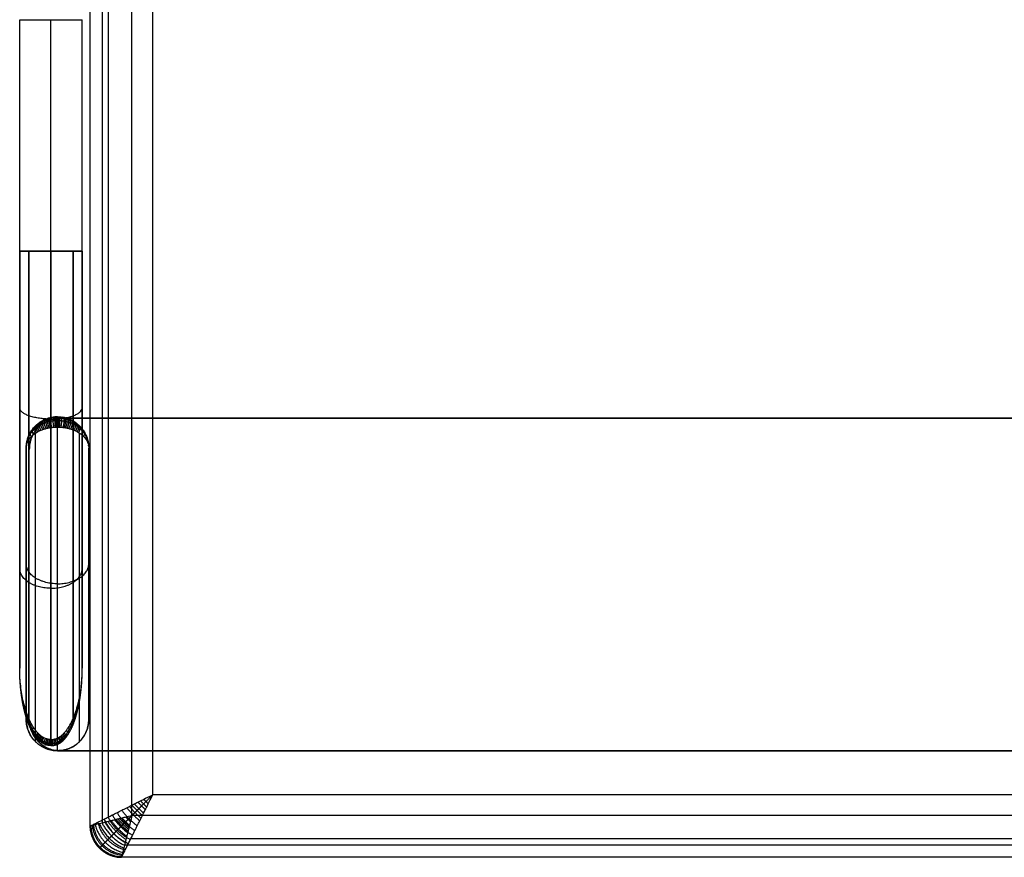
# Model space of a CAD drawing. Header units: millimetres. Extents: x -1267 to 621, y -1022 to -212.
# Tile 1 of 8: x -1267 to -795, y -1022 to -621. Entities that reach past the tile are written whole.
import ezdxf

# ---------------------------------------------------------------- set-up
doc = ezdxf.new("R2010")
doc.units = ezdxf.units.MM
doc.layers.add('Calque 08$Calque 09', color=7, linetype='Continuous', true_color=0xff000e)

msp = doc.modelspace()

# ---------------------------------------------------------------- linework, layer by layer
at = {"layer": 'Calque 08$Calque 09'}
for p, q in [((-1213, -1002.1, 63.69), (-1213, -232.1, 63.69)), ((-1203, -992.1, 423.69), (-1203, -242.1, 423.69)), ((-1266.84, -806.7, 610.36), (-1266.84, -731.55, 610.36)), ((-1266.84, -731.55, 510.36), (-1266.84, -931.45, 510.36)), ((-1266.84, -731.55, 560.36), (-1236.84, -731.55, 560.36)), ((-1251.84, -731.55, 625.36), (-1251.84, -731.55, 495.36)), ((-1236.84, -806.7, 610.36), (-1236.84, -731.55, 610.36)), ((-1236.84, -731.55, 510.36), (-1236.84, -931.45, 510.36)), ((-1247.23, -811.61, 63.69), (-1247.23, -811.61, 13.69)), ((602.7, -811.61, 37.44), (-1247.23, -811.61, 37.44)), ((-1263.71, -826.01, 597.63), (-1263.71, -826.01, 15.36)), ((-1233.71, -826.01, 597.63), (-1233.71, -826.01, 15.36)), ((-1263.71, -956.01, 15.36), (-1263.71, -956.01, 492.03)), ((-1233.71, -956.01, 15.36), (-1233.71, -956.01, 492.03)), ((557, -992.1, 423.69), (-1203, -992.1, 423.69)), ((567, -1002.1, 63.69), (-1213, -1002.1, 63.69))]:
    msp.add_line(p, q, dxfattribs=at)
for points in [[(-1233, -1007.1, 83.69), (-1233, -617.1, 83.69), (-1233, -227.1, 83.69)], [(-1233, -1007.1, 393.69), (-1233, -617.1, 393.69), (-1233, -227.1, 393.69)], [(-1233, -1007.1, 243.69), (-1233, -617.1, 243.69), (-1233, -227.1, 243.69)], [(-1227.15, -1005.64, 69.54), (-1227.15, -617.1, 69.54), (-1227.15, -228.57, 69.54)], [(-1224.22, -1002.71, 414.9), (-1224.22, -617.1, 414.9), (-1224.22, -231.5, 414.9)], [(-1266.84, -731.55, 610.36), (-1266.84, -676.12, 610.36), (-1266.84, -620.69, 610.36)], [(-1266.84, -731.55, 510.36), (-1266.84, -676.12, 510.36), (-1266.84, -620.69, 510.36)], [(-1266.84, -731.55, 560.36), (-1266.84, -676.12, 560.36), (-1266.84, -620.69, 560.36)], [(-1251.84, -731.55, 625.36), (-1251.84, -676.12, 625.36), (-1251.84, -620.69, 625.36)], [(-1251.84, -731.55, 495.36), (-1251.84, -676.12, 495.36), (-1251.84, -620.69, 495.36)], [(-1236.84, -731.55, 610.36), (-1236.84, -676.12, 610.36), (-1236.84, -620.69, 610.36)], [(-1236.84, -731.55, 510.36), (-1236.84, -676.12, 510.36), (-1236.84, -620.69, 510.36)], [(-1236.84, -731.55, 560.36), (-1236.84, -676.12, 560.36), (-1236.84, -620.69, 560.36)], [(-1266.84, -731.55, 610.36), (-1266.84, -731.55, 560.36), (-1266.84, -731.55, 510.36)], [(-1266.84, -869.07, 560.36), (-1266.84, -800.31, 560.36), (-1266.84, -731.55, 560.36)], [(-1266.84, -731.55, 510.36), (-1266.84, -731.55, 560.36), (-1266.84, -731.55, 610.36)], [(-1262.44, -810.51, 620.97), (-1262.44, -771.03, 620.97), (-1262.44, -731.55, 620.97)], [(-1262.44, -731.55, 499.76), (-1262.44, -843.61, 499.76), (-1262.44, -955.66, 499.76)], [(-1251.84, -731.55, 495.36), (-1251.84, -848.62, 495.36), (-1251.84, -965.69, 495.36)], [(-1251.84, -812.09, 625.36), (-1251.84, -771.82, 625.36), (-1251.84, -731.55, 625.36)], [(-1241.23, -810.51, 620.97), (-1241.23, -771.03, 620.97), (-1241.23, -731.55, 620.97)], [(-1241.23, -731.55, 499.76), (-1241.23, -843.61, 499.76), (-1241.23, -955.66, 499.76)], [(-1236.84, -731.55, 610.36), (-1236.84, -731.55, 560.36), (-1236.84, -731.55, 510.36)], [(-1236.84, -869.07, 560.36), (-1236.84, -800.31, 560.36), (-1236.84, -731.55, 560.36)], [(-1236.84, -731.55, 610.36), (-1236.84, -731.55, 560.36), (-1236.84, -731.55, 510.36)], [(-1266.84, -931.45, 510.36), (-1266.84, -869.07, 560.36), (-1266.84, -806.7, 610.36)], [(-1236.84, -931.45, 510.36), (-1236.84, -869.07, 560.36), (-1236.84, -806.7, 610.36)], [(-1262.44, -957.03, 503.53), (-1262.44, -883.77, 562.25), (-1262.44, -810.51, 620.97)], [(-1248.71, -811.01, 622.83), (-1248.71, -811.01, 319.1), (-1248.71, -811.01, 15.36)], [(602.7, -811.61, 63.69), (-322.27, -811.61, 63.69), (-1247.23, -811.61, 63.69)], [(-1247.23, -811.61, 13.69), (-322.27, -811.61, 13.69), (602.7, -811.61, 13.69)], [(-1241.23, -957.03, 503.53), (-1241.23, -883.77, 562.25), (-1241.23, -810.51, 620.97)], [(-1259.31, -815.4, 615.45), (-1259.31, -815.4, 315.41), (-1259.31, -815.4, 15.36)], [(-1257.84, -816, 63.69), (-1257.84, -816, 38.69), (-1257.84, -816, 13.69)], [(-1251.84, -967.63, 500.68), (-1251.84, -889.86, 563.02), (-1251.84, -812.09, 625.36)], [(-1248.71, -971.01, 499.17), (-1248.71, -893.45, 562.17), (-1248.71, -815.9, 625.16)], [(-1238.1, -815.4, 615.45), (-1238.1, -815.4, 315.41), (-1238.1, -815.4, 15.36)], [(-1259.31, -966.61, 497.08), (-1259.31, -892.74, 557.09), (-1259.31, -818.86, 617.1)], [(-1238.1, -966.61, 497.08), (-1238.1, -892.74, 557.09), (-1238.1, -818.86, 617.1)], [(-1263.71, -956.01, 492.03), (-1263.71, -891.01, 544.83), (-1263.71, -826.01, 597.63)], [(-1263.71, -826.01, 15.36), (-1263.71, -891.01, 15.36), (-1263.71, -956.01, 15.36)], [(-1263.71, -956.01, 199.25), (-1263.71, -891.01, 199.25), (-1263.71, -826.01, 199.25)], [(-1233.71, -956.01, 492.03), (-1233.71, -891.01, 544.83), (-1233.71, -826.01, 597.63)], [(-1233.71, -826.01, 15.36), (-1233.71, -891.01, 15.36), (-1233.71, -956.01, 15.36)], [(-1233.71, -956.01, 199.25), (-1233.71, -891.01, 199.25), (-1233.71, -826.01, 199.25)], [(-1262.23, -956.12, 63.69), (-1262.23, -891.36, 63.69), (-1262.23, -826.61, 63.69)], [(-1262.23, -956.12, 13.69), (-1262.23, -891.36, 13.69), (-1262.23, -826.61, 13.69)], [(-1262.23, -826.61, 63.69), (-1262.23, -826.61, 38.69), (-1262.23, -826.61, 13.69)], [(-1262.23, -956.12, 38.69), (-1262.23, -891.36, 38.69), (-1262.23, -826.61, 38.69)], [(-1263.71, -891.01, 544.83), (-1263.71, -891.01, 280.1), (-1263.71, -891.01, 15.36)], [(-1233.71, -891.01, 544.83), (-1233.71, -891.01, 280.1), (-1233.71, -891.01, 15.36)], [(-1262.23, -956.12, 63.69), (-1262.23, -956.12, 38.69), (-1262.23, -956.12, 13.69)], [(-1259.31, -966.61, 15.36), (-1259.31, -966.61, 256.22), (-1259.31, -966.61, 497.08)], [(-1257.84, -966.72, 63.69), (-1257.84, -966.72, 38.69), (-1257.84, -966.72, 13.69)], [(-1238.1, -966.61, 15.36), (-1238.1, -966.61, 256.22), (-1238.1, -966.61, 497.08)], [(-1248.71, -971.01, 15.36), (-1248.71, -971.01, 257.27), (-1248.71, -971.01, 499.17)], [(602.7, -971.12, 13.69), (-322.27, -971.12, 13.69), (-1247.23, -971.12, 13.69)], [(-1247.23, -971.12, 63.69), (-322.27, -971.12, 63.69), (602.7, -971.12, 63.69)], [(-1247.23, -971.12, 63.69), (-1247.23, -971.12, 38.69), (-1247.23, -971.12, 13.69)], [(602.7, -971.12, 38.69), (-322.27, -971.12, 38.69), (-1247.23, -971.12, 38.69)], [(-1233, -1007.1, 393.69), (-1233, -1007.1, 238.69), (-1233, -1007.1, 83.69)], [(567.6, -1013.31, 414.9), (-323, -1013.31, 414.9), (-1213.61, -1013.31, 414.9)], [(-1228.61, -1017.71, 393.69), (-1228.61, -1017.71, 238.69), (-1228.61, -1017.71, 83.69)], [(570.53, -1016.24, 69.54), (-323, -1016.24, 69.54), (-1216.54, -1016.24, 69.54)], [(572, -1022.1, 83.69), (-323, -1022.1, 83.69), (-1218, -1022.1, 83.69)], [(572, -1022.1, 393.69), (-323, -1022.1, 393.69), (-1218, -1022.1, 393.69)], [(-1218, -1022.1, 393.69), (-1218, -1022.1, 238.69), (-1218, -1022.1, 83.69)], [(572, -1022.1, 243.69), (-323, -1022.1, 243.69), (-1218, -1022.1, 243.69)]]:
    msp.add_open_spline(points, degree=2, dxfattribs=at)
for points, weights, degree, knots in [([(-1266.84, -620.69, 610.36), (-1266.84, -620.69, 625.36), (-1251.84, -620.69, 625.36), (-1236.84, -620.69, 625.36), (-1236.84, -620.69, 610.36)], [1, 0.707106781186, 1, 0.707106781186, 1], 2, [-118.991322, -118.991322, -118.991322, -95.429377, -95.429377, -71.867432, -71.867432, -71.867432]), ([(-1266.84, -731.55, 610.36), (-1266.84, -731.55, 625.36), (-1251.84, -731.55, 625.36), (-1236.84, -731.55, 625.36), (-1236.84, -731.55, 610.36)], [1, 0.707106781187, 1, 0.707106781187, 1], 2, [-118.991322, -118.991322, -118.991322, -95.429377, -95.429377, -71.867432, -71.867432, -71.867432]), ([(-1236.84, -731.55, 510.36), (-1236.84, -731.55, 495.36), (-1251.84, -731.55, 495.36), (-1266.84, -731.55, 495.36), (-1266.84, -731.55, 510.36)], [1, 0.707106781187, 1, 0.707106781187, 1], 2, [-23.561945, -23.561945, -23.561945, 0, 0, 23.561945, 23.561945, 23.561945]), ([(-1263.71, -826.01, 597.63), (-1263.71, -825.55, 598.59), (-1263.66, -824.63, 600.51), (-1263.43, -823.25, 603.42), (-1263.03, -821.86, 606.35), (-1262.46, -820.47, 609.26), (-1261.7, -819.12, 612.09), (-1260.74, -817.83, 614.81), (-1259.78, -816.81, 616.94), (-1258.9, -816.06, 618.53), (-1258.21, -815.53, 619.63), (-1257.46, -815.04, 620.67), (-1256.68, -814.59, 621.6), (-1255.88, -814.2, 622.43), (-1255.05, -813.85, 623.16), (-1254.22, -813.56, 623.78), (-1253.41, -813.32, 624.28), (-1252.66, -813.14, 624.66), (-1251.81, -812.97, 625.02), (-1250.9, -812.83, 625.3), (-1249.99, -812.76, 625.46), (-1249.3, -812.72, 625.53), (-1248.89, -812.72, 625.54), (-1248.71, -812.72, 625.54)], [1, 0.999999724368, 0.998382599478, 0.990981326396, 0.978324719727, 0.960141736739, 0.936605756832, 0.907877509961, 0.879980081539, 0.855916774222, 0.837959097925, 0.819635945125, 0.801815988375, 0.785022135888, 0.769584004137, 0.755863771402, 0.744516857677, 0.735644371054, 0.727328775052, 0.720771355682, 0.716807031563, 0.715183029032, 0.714885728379, 0.714885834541], 3, [0, 0, 0, 0, 3.044394, 6.106526, 9.233921, 12.334319, 15.39621, 18.316748, 21.130647, 22.404931, 23.626639, 24.818974, 25.938461, 26.894632, 27.804453, 28.656642, 29.353359, 29.94743, 30.480014, 31.280581, 31.849184, 32.261361, 32.614258, 32.614258, 32.614258, 32.614258]), ([(-1248.71, -812.72, 625.54), (-1248.52, -812.72, 625.54), (-1248.12, -812.72, 625.53), (-1247.42, -812.76, 625.46), (-1246.52, -812.83, 625.3), (-1245.61, -812.97, 625.02), (-1244.75, -813.14, 624.66), (-1244, -813.32, 624.28), (-1243.2, -813.56, 623.78), (-1242.36, -813.85, 623.16), (-1241.54, -814.2, 622.43), (-1240.74, -814.59, 621.6), (-1239.96, -815.04, 620.67), (-1239.21, -815.53, 619.63), (-1238.52, -816.06, 618.53), (-1237.64, -816.81, 616.94), (-1236.67, -817.83, 614.81), (-1235.72, -819.12, 612.09), (-1234.96, -820.47, 609.26), (-1234.38, -821.86, 606.35), (-1233.99, -823.25, 603.42), (-1233.76, -824.63, 600.51), (-1233.71, -825.55, 598.59), (-1233.71, -826.01, 597.63)], [0.714885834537, 0.714885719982, 0.715183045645, 0.716807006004, 0.72077140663, 0.72732868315, 0.735644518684, 0.744516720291, 0.755863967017, 0.769583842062, 0.785022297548, 0.801815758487, 0.819636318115, 0.837958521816, 0.855917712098, 0.879979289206, 0.907878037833, 0.93660534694, 0.960141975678, 0.978324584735, 0.990981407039, 0.998382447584, 0.999999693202, 1], 3, [0, 0, 0, 0, 0.352897, 0.765074, 1.333677, 2.134245, 2.666828, 3.2609, 3.957616, 4.809806, 5.719626, 6.675797, 7.795284, 8.987619, 10.209328, 11.483612, 14.297511, 17.218048, 20.27994, 23.380338, 26.507733, 29.569865, 32.614143, 32.614143, 32.614143, 32.614143]), ([(-1251.84, -968.58, 497.35), (-1251.99, -968.58, 497.35), (-1252.3, -968.57, 497.36), (-1252.94, -968.51, 497.38), (-1253.67, -968.36, 497.43), (-1254.52, -968.09, 497.52), (-1255.39, -967.71, 497.66), (-1256.18, -967.24, 497.82), (-1256.85, -966.76, 497.99), (-1257.39, -966.31, 498.15), (-1257.91, -965.83, 498.32), (-1258.4, -965.32, 498.5), (-1258.87, -964.78, 498.69), (-1259.5, -963.98, 498.97), (-1260.26, -962.86, 499.36), (-1261.38, -960.93, 500.04), (-1262.34, -958.82, 500.78), (-1263.18, -956.59, 501.56), (-1263.76, -954.81, 502.18), (-1264.28, -952.98, 502.82), (-1264.75, -951.11, 503.48), (-1265.17, -949.18, 504.15), (-1265.66, -946.57, 505.07), (-1266.15, -943.28, 506.22), (-1266.55, -939.31, 507.61), (-1266.78, -935.36, 508.99), (-1266.84, -932.75, 509.91), (-1266.84, -931.45, 510.36)], [0.668312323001, 0.668311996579, 0.668531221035, 0.669873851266, 0.673060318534, 0.678995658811, 0.687526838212, 0.697728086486, 0.708242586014, 0.717748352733, 0.72781801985, 0.73824995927, 0.748865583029, 0.764351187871, 0.784486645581, 0.816642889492, 0.846338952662, 0.87317933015, 0.892485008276, 0.910143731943, 0.926283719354, 0.940878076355, 0.958148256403, 0.975481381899, 0.989823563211, 0.998177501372, 0.999999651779, 1], 3, [0, 0, 0, 0, 0.262687, 0.546269, 1.103085, 1.575474, 2.167094, 2.932126, 3.424776, 3.946668, 4.493353, 5.060955, 5.646163, 6.246157, 7.670699, 9.196795, 12.38861, 14.195171, 16.019066, 17.856092, 19.782393, 21.756828, 23.73807, 27.74501, 31.789199, 35.751529, 39.691254, 39.691254, 39.691254, 39.691254]), ([(-1251.84, -968.58, 497.35), (-1251.68, -968.58, 497.35), (-1251.37, -968.57, 497.36), (-1250.73, -968.51, 497.38), (-1250, -968.36, 497.43), (-1249.15, -968.09, 497.52), (-1248.28, -967.71, 497.66), (-1247.49, -967.24, 497.82), (-1246.82, -966.76, 497.99), (-1246.28, -966.31, 498.15), (-1245.76, -965.83, 498.32), (-1245.27, -965.32, 498.5), (-1244.8, -964.78, 498.69), (-1244.17, -963.98, 498.97), (-1243.41, -962.86, 499.36), (-1242.29, -960.93, 500.04), (-1241.33, -958.82, 500.78), (-1240.5, -956.59, 501.56), (-1239.91, -954.81, 502.18), (-1239.39, -952.98, 502.82), (-1238.92, -951.11, 503.48), (-1238.5, -949.18, 504.15), (-1238.01, -946.57, 505.07), (-1237.52, -943.28, 506.22), (-1237.12, -939.31, 507.61), (-1236.89, -935.36, 508.99), (-1236.84, -932.75, 509.91), (-1236.84, -931.45, 510.36)], [0.668312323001, 0.668311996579, 0.668531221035, 0.669873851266, 0.673060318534, 0.678995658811, 0.687526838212, 0.697728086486, 0.708242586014, 0.717748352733, 0.72781801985, 0.73824995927, 0.748865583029, 0.764351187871, 0.784486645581, 0.816642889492, 0.846338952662, 0.87317933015, 0.892485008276, 0.910143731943, 0.926283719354, 0.940878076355, 0.958148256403, 0.975481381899, 0.989823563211, 0.998177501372, 0.999999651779, 1], 3, [0, 0, 0, 0, 0.262687, 0.546269, 1.103085, 1.575474, 2.167094, 2.932126, 3.424776, 3.946668, 4.493353, 5.060955, 5.646163, 6.246157, 7.670699, 9.196795, 12.38861, 14.195171, 16.019066, 17.856092, 19.782393, 21.756828, 23.73807, 27.74501, 31.789199, 35.751529, 39.691254, 39.691254, 39.691254, 39.691254]), ([(-1228.61, -1017.71, 393.69), (-1228.61, -1017.71, 395.42), (-1228.33, -1017.43, 399.27), (-1226.98, -1016.08, 404.93), (-1224.66, -1013.75, 410.22), (-1222.18, -1011.27, 413.88), (-1219.96, -1009.06, 416.36), (-1218.18, -1007.27, 418.02), (-1216.33, -1005.43, 419.44), (-1214.44, -1003.53, 420.64), (-1212.84, -1001.94, 421.46), (-1211.55, -1000.65, 422.02), (-1210.62, -999.72, 422.37), (-1209.74, -998.83, 422.67), (-1208.71, -997.81, 422.94), (-1207.49, -996.59, 423.2), (-1205.95, -995.05, 423.46), (-1204.34, -993.44, 423.63), (-1203, -992.1, 423.69)], [0.853553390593, 0.853551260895, 0.856311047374, 0.869556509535, 0.891702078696, 0.913673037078, 0.931492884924, 0.944812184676, 0.957180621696, 0.968430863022, 0.976514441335, 0.982176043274, 0.985815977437, 0.988906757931, 0.991075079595, 0.992638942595, 0.994088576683, 0.995046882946, 0.995628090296], 3, [0, 0, 0, 0, 2.155045, 4.806764, 7.704255, 10.867208, 12.570032, 14.272856, 16.063055, 17.853254, 19.680513, 20.594142, 21.507772, 22.300592, 23.093411, 23.489821, 23.886231, 24.679051, 24.679051, 24.679051, 24.679051]), ([(-1228.61, -1017.71, 83.69), (-1228.61, -1017.71, 82.43), (-1228.41, -1017.5, 79.64), (-1227.44, -1016.54, 75.61), (-1225.84, -1014.93, 71.97), (-1224.2, -1013.3, 69.58), (-1222.8, -1011.9, 68.01), (-1221.7, -1010.8, 66.98), (-1220.59, -1009.68, 66.13), (-1219.46, -1008.56, 65.42), (-1218.54, -1007.64, 64.95), (-1217.8, -1006.89, 64.62), (-1217.27, -1006.36, 64.42), (-1216.77, -1005.86, 64.26), (-1216.07, -1005.17, 64.07), (-1214.95, -1004.04, 63.83), (-1213.75, -1002.85, 63.7), (-1213, -1002.1, 63.69)], [0.853553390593, 0.853551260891, 0.856311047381, 0.869556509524, 0.891702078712, 0.913673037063, 0.931492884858, 0.94481218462, 0.957180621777, 0.968430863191, 0.976514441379, 0.98217604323, 0.985815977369, 0.988906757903, 0.991508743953, 0.993769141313, 0.995046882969, 0.995628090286], 3, [0, 0, 0, 0, 0.718348, 1.602255, 2.568085, 3.622403, 4.190011, 4.757619, 5.354352, 5.951085, 6.560171, 6.864714, 7.169257, 7.433531, 7.697804, 7.962077, 8.22635, 8.22635, 8.22635, 8.22635])]:
    msp.add_rational_spline(points, weights, degree=degree, knots=knots, dxfattribs=at)
for points, weights in [([(-1251.84, -731.55, 625.36), (-1266.84, -731.55, 625.36), (-1266.84, -731.55, 610.36)], [1, 0.707106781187, 1]), ([(-1266.84, -731.55, 510.36), (-1266.84, -731.55, 495.36), (-1251.84, -731.55, 495.36)], [1, 0.707106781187, 1]), ([(-1251.84, -731.55, 625.36), (-1236.84, -731.55, 625.36), (-1236.84, -731.55, 610.36)], [1, 0.707106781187, 1]), ([(-1236.84, -731.55, 510.36), (-1236.84, -731.55, 495.36), (-1251.84, -731.55, 495.36)], [1, 0.707106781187, 1]), ([(-1248.71, -811.01, 15.36), (-1263.71, -811.01, 15.36), (-1263.71, -826.01, 15.36)], [1, 0.707106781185, 1]), ([(-1248.71, -811.01, 199.25), (-1263.71, -811.01, 199.25), (-1263.71, -826.01, 199.25)], [1, 0.707106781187, 1]), ([(-1247.23, -811.61, 63.69), (-1262.23, -811.61, 63.69), (-1262.23, -826.61, 63.69)], [1, 0.707106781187, 1]), ([(-1262.23, -826.61, 13.69), (-1262.23, -811.61, 13.69), (-1247.23, -811.61, 13.69)], [1, 0.707106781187, 1]), ([(-1262.23, -826.61, 38.69), (-1262.23, -811.61, 38.69), (-1247.23, -811.61, 38.69)], [1, 0.707106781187, 1]), ([(-1254.1, -816.57, 623.32), (-1256.74, -813.03, 624.89), (-1254.1, -812.01, 621.15)], [1, 0.538606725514, 1]), ([(-1253.28, -816.38, 623.85), (-1255.87, -812.55, 625.89), (-1253.28, -811.72, 621.64)], [1, 0.510259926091, 1]), ([(-1252.56, -816.24, 624.24), (-1255.02, -812.16, 626.71), (-1252.56, -811.51, 621.99)], [1, 0.48826934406, 1]), ([(-1251.91, -816.13, 624.53), (-1254.16, -811.84, 627.38), (-1251.91, -811.35, 622.25)], [1, 0.471035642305, 1]), ([(-1251.31, -816.05, 624.75), (-1253.27, -811.58, 627.93), (-1251.31, -811.23, 622.45)], [1, 0.457338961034, 1]), ([(-1250.36, -815.96, 625), (-1251.72, -811.25, 628.63), (-1250.36, -811.1, 622.68)], [1, 0.441087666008, 1]), ([(-1249.66, -815.92, 625.11), (-1250.48, -811.09, 628.96), (-1249.66, -811.04, 622.78)], [1, 0.433582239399, 1]), ([(-1249.15, -815.9, 625.15), (-1249.54, -811.02, 629.1), (-1249.15, -811.01, 622.82)], [1, 0.430589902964, 1]), ([(-1248.71, -811.01, 622.83), (-1248.71, -811.01, 629.14), (-1248.71, -815.9, 625.16)], [1, 0.429771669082, 1]), ([(-1248.71, -811.01, 15.36), (-1233.71, -811.01, 15.36), (-1233.71, -826.01, 15.36)], [1, 0.707106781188, 1]), ([(-1248.71, -811.01, 199.25), (-1233.71, -811.01, 199.25), (-1233.71, -826.01, 199.25)], [1, 0.707106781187, 1]), ([(-1248.27, -815.9, 625.15), (-1247.88, -811.02, 629.1), (-1248.27, -811.01, 622.82)], [1, 0.430589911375, 1]), ([(-1247.76, -815.92, 625.11), (-1246.93, -811.09, 628.96), (-1247.76, -811.04, 622.78)], [1, 0.433582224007, 1]), ([(-1247.06, -815.96, 625), (-1245.69, -811.25, 628.63), (-1247.06, -811.1, 622.68)], [1, 0.441087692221, 1]), ([(-1246.11, -816.05, 624.75), (-1244.15, -811.58, 627.93), (-1246.11, -811.23, 622.45)], [1, 0.457338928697, 1]), ([(-1245.51, -816.13, 624.53), (-1243.26, -811.84, 627.38), (-1245.51, -811.35, 622.25)], [1, 0.471035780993, 1]), ([(-1244.86, -816.24, 624.24), (-1242.4, -812.16, 626.71), (-1244.86, -811.51, 621.99)], [1, 0.488269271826, 1]), ([(-1244.14, -816.38, 623.85), (-1241.54, -812.55, 625.89), (-1244.14, -811.72, 621.64)], [1, 0.510260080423, 1]), ([(-1243.32, -816.57, 623.32), (-1240.68, -813.03, 624.89), (-1243.32, -812.01, 621.15)], [1, 0.538606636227, 1]), ([(-1260.17, -819.49, 615.39), (-1261.35, -817.73, 615.02), (-1260.17, -816.33, 613.89)], [1, 0.812933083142, 1]), ([(-1258.83, -818.55, 617.95), (-1260.45, -816.41, 617.78), (-1258.83, -814.94, 616.23)], [1, 0.745567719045, 1]), ([(-1258.12, -818.13, 619.07), (-1259.96, -815.81, 619.05), (-1258.12, -814.32, 617.26)], [1, 0.710918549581, 1]), ([(-1257.36, -817.75, 620.12), (-1259.42, -815.21, 620.3), (-1257.36, -813.75, 618.22)], [1, 0.67524052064, 1]), ([(-1256.55, -817.39, 621.11), (-1258.83, -814.61, 621.56), (-1256.55, -813.22, 619.12)], [1, 0.638187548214, 1]), ([(-1255.7, -817.06, 621.99), (-1258.17, -814.04, 622.77), (-1255.7, -812.74, 619.93)], [1, 0.601642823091, 1]), ([(-1254.91, -816.8, 622.69), (-1257.5, -813.53, 623.84), (-1254.91, -812.35, 620.58)], [1, 0.569469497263, 1]), ([(-1242.5, -816.8, 622.69), (-1239.92, -813.53, 623.84), (-1242.5, -812.35, 620.58)], [1, 0.569469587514, 1]), ([(-1241.71, -817.06, 621.99), (-1239.25, -814.04, 622.77), (-1241.71, -812.74, 619.93)], [1, 0.601642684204, 1]), ([(-1240.87, -817.39, 621.11), (-1238.59, -814.61, 621.56), (-1240.87, -813.22, 619.12)], [1, 0.638187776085, 1]), ([(-1240.06, -817.75, 620.12), (-1237.99, -815.21, 620.3), (-1240.06, -813.75, 618.22)], [1, 0.675240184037, 1]), ([(-1239.3, -818.13, 619.07), (-1237.46, -815.81, 619.05), (-1239.3, -814.32, 617.26)], [1, 0.710919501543, 1]), ([(-1238.59, -818.55, 617.95), (-1236.97, -816.41, 617.78), (-1238.59, -814.94, 616.23)], [1, 0.745567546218, 1]), ([(-1237.25, -819.49, 615.39), (-1236.07, -817.73, 615.02), (-1237.25, -816.33, 613.89)], [1, 0.812933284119, 1]), ([(-1262.87, -822.68, 606.7), (-1263.15, -821.85, 606.36), (-1262.87, -821.06, 605.94)], [1, 0.954707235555, 1]), ([(-1262.19, -821.57, 609.71), (-1262.69, -820.45, 609.3), (-1262.19, -819.42, 608.69)], [1, 0.918155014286, 1]), ([(-1261.28, -820.49, 612.64), (-1262.09, -819.06, 612.21), (-1261.28, -817.83, 611.37)], [1, 0.87036434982, 1]), ([(-1236.14, -820.49, 612.64), (-1235.33, -819.06, 612.21), (-1236.14, -817.83, 611.37)], [1, 0.870364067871, 1]), ([(-1235.23, -821.57, 609.71), (-1234.73, -820.45, 609.3), (-1235.23, -819.42, 608.69)], [1, 0.918155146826, 1]), ([(-1234.55, -822.68, 606.7), (-1234.27, -821.85, 606.36), (-1234.55, -821.06, 605.94)], [1, 0.954707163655, 1]), ([(-1263.62, -824.9, 600.63), (-1263.65, -824.64, 600.5), (-1263.62, -824.37, 600.38)], [1, 0.995145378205, 1]), ([(-1263.35, -823.8, 603.64), (-1263.46, -823.26, 603.4), (-1263.35, -822.73, 603.13)], [1, 0.980367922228, 1]), ([(-1234.07, -823.8, 603.64), (-1233.95, -823.26, 603.4), (-1234.07, -822.73, 603.13)], [1, 0.98036796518, 1]), ([(-1233.8, -824.9, 600.63), (-1233.77, -824.64, 600.5), (-1233.8, -824.37, 600.38)], [1, 0.995145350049, 1]), ([(-1248.71, -891.01, 564.15), (-1263.71, -891.01, 564.15), (-1263.71, -881.55, 552.51)], [1, 0.707106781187, 1]), ([(-1248.71, -891.01, 564.15), (-1233.71, -891.01, 564.15), (-1233.71, -881.55, 552.51)], [1, 0.707106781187, 1]), ([(-1251.84, -893.18, 560.36), (-1266.84, -893.18, 560.36), (-1266.84, -883.59, 548.72)], [1, 0.707106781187, 1]), ([(-1251.84, -893.18, 560.36), (-1236.84, -893.18, 560.36), (-1236.84, -883.59, 548.72)], [1, 0.707106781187, 1]), ([(-1266.74, -935.45, 509.29), (-1266.78, -935.35, 509), (-1266.74, -935.24, 508.7)], [1, 0.994524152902, 1]), ([(-1266.46, -939.48, 508.22), (-1266.6, -939.27, 507.62), (-1266.46, -939.05, 507.03)], [1, 0.977822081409, 1]), ([(-1237.21, -939.48, 508.22), (-1237.08, -939.27, 507.62), (-1237.21, -939.05, 507.03)], [1, 0.977822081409, 1]), ([(-1236.93, -935.45, 509.29), (-1236.89, -935.35, 509), (-1236.93, -935.24, 508.7)], [1, 0.994524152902, 1]), ([(-1265.97, -943.57, 507.12), (-1266.28, -943.28, 506.22), (-1265.97, -942.92, 505.34)], [1, 0.948704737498, 1]), ([(-1237.7, -943.57, 507.12), (-1237.39, -943.28, 506.22), (-1237.7, -942.92, 505.34)], [1, 0.948704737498, 1]), ([(-1265.25, -947.61, 506.04), (-1265.83, -947.27, 504.82), (-1265.26, -946.74, 503.66)], [1, 0.906930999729, 1]), ([(-1264.81, -949.59, 505.51), (-1265.56, -949.24, 504.13), (-1264.81, -948.61, 502.84)], [1, 0.88110683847, 1]), ([(-1238.86, -949.59, 505.51), (-1238.11, -949.24, 504.13), (-1238.86, -948.61, 502.84)], [1, 0.88110683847, 1]), ([(-1238.42, -947.61, 506.04), (-1237.84, -947.27, 504.82), (-1238.41, -946.74, 503.66)], [1, 0.906930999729, 1]), ([(-1264.3, -951.56, 504.99), (-1265.25, -951.22, 503.44), (-1264.31, -950.47, 502.03)], [1, 0.85166549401, 1]), ([(-1263.74, -953.46, 504.48), (-1264.91, -953.16, 502.76), (-1263.74, -952.28, 501.24)], [1, 0.819099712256, 1]), ([(-1239.93, -953.46, 504.48), (-1238.77, -953.16, 502.76), (-1239.93, -952.28, 501.24)], [1, 0.819099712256, 1]), ([(-1239.37, -951.56, 504.99), (-1238.42, -951.22, 503.44), (-1239.36, -950.47, 502.03)], [1, 0.85166549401, 1]), ([(-1263.12, -955.26, 504), (-1264.54, -955.02, 502.11), (-1263.13, -953.98, 500.49)], [1, 0.784204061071, 1]), ([(-1263.71, -956.01, 15.36), (-1263.71, -971.01, 15.36), (-1248.71, -971.01, 15.36)], [1, 0.707106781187, 1]), ([(-1248.71, -971.01, 134.26), (-1263.71, -971.01, 134.26), (-1263.71, -956.01, 134.26)], [1, 0.707106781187, 1]), ([(-1262.44, -957.03, 503.52), (-1264.13, -956.9, 501.45), (-1262.44, -955.66, 499.76)], [1, 0.745497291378, 1]), ([(-1261.67, -958.76, 503.06), (-1263.69, -958.78, 500.79), (-1261.67, -957.29, 499.04)], [1, 0.702771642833, 1]), ([(-1247.23, -971.12, 13.69), (-1262.23, -971.12, 13.69), (-1262.23, -956.12, 13.69)], [1, 0.707106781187, 1]), ([(-1262.23, -956.12, 63.69), (-1262.23, -971.12, 63.69), (-1247.23, -971.12, 63.69)], [1, 0.707106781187, 1]), ([(-1247.23, -971.12, 38.69), (-1262.23, -971.12, 38.69), (-1262.23, -956.12, 38.69)], [1, 0.707106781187, 1]), ([(-1233.71, -956.01, 15.36), (-1233.71, -971.01, 15.36), (-1248.71, -971.01, 15.36)], [1, 0.707106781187, 1]), ([(-1248.71, -971.01, 134.26), (-1233.71, -971.01, 134.26), (-1233.71, -956.01, 134.26)], [1, 0.707106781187, 1]), ([(-1242, -958.76, 503.06), (-1239.98, -958.78, 500.79), (-1242, -957.29, 499.04)], [1, 0.702771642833, 1]), ([(-1241.23, -957.03, 503.52), (-1239.54, -956.9, 501.45), (-1241.23, -955.66, 499.76)], [1, 0.745497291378, 1]), ([(-1240.55, -955.26, 504), (-1239.13, -955.02, 502.11), (-1240.54, -953.98, 500.49)], [1, 0.784204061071, 1]), ([(-1260.04, -961.72, 502.27), (-1262.74, -962.25, 499.58), (-1260.05, -960.1, 497.81)], [1, 0.615170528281, 1]), ([(-1259.12, -963.08, 501.9), (-1262.18, -964.02, 498.95), (-1259.12, -961.38, 497.25)], [1, 0.567221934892, 1]), ([(-1258.13, -964.29, 501.58), (-1261.55, -965.8, 498.33), (-1258.14, -962.52, 496.75)], [1, 0.518823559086, 1]), ([(-1257.68, -964.77, 501.45), (-1261.23, -966.6, 498.05), (-1257.68, -962.98, 496.55)], [1, 0.497481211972, 1]), ([(-1245.99, -964.77, 501.45), (-1242.44, -966.6, 498.05), (-1245.99, -962.98, 496.55)], [1, 0.497481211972, 1]), ([(-1245.54, -964.29, 501.58), (-1242.12, -965.8, 498.33), (-1245.53, -962.52, 496.75)], [1, 0.518823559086, 1]), ([(-1244.56, -963.08, 501.9), (-1241.49, -964.02, 498.95), (-1244.55, -961.38, 497.25)], [1, 0.567221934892, 1]), ([(-1243.63, -961.72, 502.27), (-1240.93, -962.25, 499.58), (-1243.62, -960.1, 497.81)], [1, 0.615170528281, 1]), ([(-1257.21, -965.23, 501.33), (-1260.87, -967.42, 497.76), (-1257.21, -963.41, 496.36)], [1, 0.476238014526, 1]), ([(-1256.73, -965.65, 501.21), (-1260.46, -968.25, 497.47), (-1256.73, -963.81, 496.18)], [1, 0.455369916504, 1]), ([(-1256.24, -966.04, 501.11), (-1260, -969.09, 497.18), (-1256.24, -964.18, 496.02)], [1, 0.435228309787, 1]), ([(-1255.74, -966.38, 501.02), (-1259.46, -969.93, 496.89), (-1255.74, -964.5, 495.88)], [1, 0.416225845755, 1]), ([(-1255.25, -966.68, 500.94), (-1258.85, -970.74, 496.6), (-1255.25, -964.79, 495.76)], [1, 0.398826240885, 1]), ([(-1254.43, -967.09, 500.83), (-1257.62, -972.02, 496.15), (-1254.43, -965.17, 495.59)], [1, 0.373875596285, 1]), ([(-1253.76, -967.33, 500.76), (-1256.38, -972.95, 495.83), (-1253.76, -965.4, 495.49)], [1, 0.357538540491, 1]), ([(-1253.2, -967.48, 500.72), (-1255.18, -973.58, 495.61), (-1253.2, -965.55, 495.43)], [1, 0.347274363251, 1]), ([(-1252.52, -967.59, 500.69), (-1253.56, -974.09, 495.43), (-1252.52, -965.65, 495.38)], [1, 0.339314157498, 1]), ([(-1252.16, -967.62, 500.69), (-1252.67, -974.23, 495.38), (-1252.16, -965.68, 495.37)], [1, 0.337251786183, 1]), ([(-1251.84, -965.69, 495.36), (-1251.84, -974.27, 495.36), (-1251.84, -967.63, 500.68)], [1, 0.336624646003, 1]), ([(-1251.51, -967.62, 500.69), (-1251, -974.23, 495.38), (-1251.51, -965.68, 495.37)], [1, 0.337251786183, 1]), ([(-1251.16, -967.59, 500.69), (-1250.11, -974.09, 495.43), (-1251.15, -965.65, 495.38)], [1, 0.339314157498, 1]), ([(-1250.47, -967.48, 500.72), (-1248.49, -973.58, 495.61), (-1250.47, -965.55, 495.43)], [1, 0.347274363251, 1]), ([(-1249.91, -967.33, 500.76), (-1247.29, -972.95, 495.83), (-1249.91, -965.4, 495.49)], [1, 0.357538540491, 1]), ([(-1249.24, -967.09, 500.83), (-1246.05, -972.02, 496.15), (-1249.24, -965.17, 495.59)], [1, 0.373875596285, 1]), ([(-1248.42, -966.68, 500.94), (-1244.82, -970.74, 496.6), (-1248.42, -964.79, 495.76)], [1, 0.398826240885, 1]), ([(-1247.93, -966.38, 501.02), (-1244.21, -969.93, 496.89), (-1247.93, -964.5, 495.88)], [1, 0.416225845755, 1]), ([(-1247.44, -966.04, 501.11), (-1243.67, -969.09, 497.18), (-1247.43, -964.18, 496.02)], [1, 0.435228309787, 1]), ([(-1246.94, -965.65, 501.21), (-1243.21, -968.25, 497.47), (-1246.94, -963.81, 496.18)], [1, 0.455369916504, 1]), ([(-1246.46, -965.23, 501.33), (-1242.8, -967.42, 497.76), (-1246.46, -963.41, 496.36)], [1, 0.476238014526, 1]), ([(-1210.13, -995.66, 422.83), (-1208.4, -997.5, 423.19), (-1206.56, -999.23, 422.83)], [1, 0.982903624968, 1]), ([(-1208.92, -995.05, 423.1), (-1207.47, -996.56, 423.3), (-1205.95, -998.02, 423.1)], [1, 0.985249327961, 1]), ([(-1207.38, -994.27, 423.36), (-1206.29, -995.39, 423.41), (-1205.18, -996.48, 423.36)], [1, 0.987423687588, 1]), ([(-1220.22, -1000.71, 418.25), (-1216.77, -1005.87, 420.67), (-1211.61, -1009.32, 418.25)], [1, 0.913894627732, 1]), ([(-1217.92, -999.56, 419.72), (-1214.71, -1003.81, 421.55), (-1210.46, -1007.01, 419.72)], [1, 0.936182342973, 1]), ([(-1215.5, -998.34, 420.96), (-1212.66, -1001.76, 422.26), (-1209.25, -1004.6, 420.96)], [1, 0.955716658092, 1]), ([(-1214.26, -997.73, 421.49), (-1211.65, -1000.75, 422.55), (-1208.63, -1003.36, 421.49)], [1, 0.964205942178, 1]), ([(-1213, -997.1, 421.97), (-1210.65, -999.75, 422.8), (-1208, -1002.1, 421.97)], [1, 0.971818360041, 1]), ([(-1211.82, -996.51, 422.36), (-1209.72, -998.82, 423), (-1207.41, -1000.92, 422.36)], [1, 0.977700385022, 1]), ([(-1229.4, -1005.3, 407.94), (-1226.97, -1016.07, 412.44), (-1216.2, -1018.5, 407.94)], [1, 0.782853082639, 1]), ([(-1226.34, -1003.77, 412.54), (-1223.04, -1012.13, 416.63), (-1214.67, -1015.44, 412.54)], [1, 0.835128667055, 1]), ([(-1225.97, -1005.34, 68.45), (-1222.4, -1011.49, 65.42), (-1216.24, -1015.06, 68.45)], [1, 0.888807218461, 1]), ([(-1224.48, -1004.97, 67.31), (-1221.03, -1010.13, 64.89), (-1215.87, -1013.58, 67.31)], [1, 0.913894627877, 1]), ([(-1224.46, -1002.83, 414.65), (-1220.94, -1010.03, 418.26), (-1213.73, -1013.56, 414.65)], [1, 0.862731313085, 1]), ([(-1222.95, -1004.59, 66.33), (-1219.74, -1008.84, 64.5), (-1215.49, -1012.04, 66.33)], [1, 0.936182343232, 1]), ([(-1222.45, -1001.82, 416.53), (-1218.88, -1007.98, 419.57), (-1212.72, -1011.54, 416.53)], [1, 0.888807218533, 1]), ([(-1221.33, -1004.18, 65.5), (-1218.5, -1007.6, 64.21), (-1215.08, -1010.43, 65.5)], [1, 0.955716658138, 1]), ([(-1220.51, -1003.98, 65.15), (-1217.9, -1007, 64.09), (-1214.88, -1009.6, 65.15)], [1, 0.964205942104, 1]), ([(-1219.67, -1003.77, 64.83), (-1217.32, -1006.42, 64), (-1214.67, -1008.77, 64.83)], [1, 0.971818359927, 1]), ([(-1218.88, -1003.57, 64.57), (-1216.78, -1005.88, 63.93), (-1214.47, -1007.98, 64.57)], [1, 0.977700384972, 1]), ([(-1217.75, -1003.29, 64.26), (-1216.03, -1005.13, 63.86), (-1214.19, -1006.85, 64.26)], [1, 0.982903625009, 1]), ([(-1215.92, -1002.83, 63.9), (-1214.84, -1003.94, 63.78), (-1213.73, -1005.02, 63.9)], [1, 0.987423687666, 1]), ([(-1218, -1022.1, 393.69), (-1233, -1022.1, 393.69), (-1233, -1007.1, 393.69)], [1, 0.707106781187, 1]), ([(-1218, -1022.1, 83.69), (-1233, -1022.1, 83.69), (-1233, -1007.1, 83.69)], [1, 0.707106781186, 1]), ([(-1233, -1007.1, 238.69), (-1233, -1022.1, 238.69), (-1218, -1022.1, 238.69)], [1, 0.707106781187, 1]), ([(-1232.8, -1007.05, 80.83), (-1232.5, -1021.6, 78.78), (-1217.95, -1021.9, 80.83)], [1, 0.714264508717, 1]), ([(-1232.7, -1006.95, 397.97), (-1232.4, -1021.5, 400.02), (-1217.85, -1021.79, 397.97)], [1, 0.714264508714, 1]), ([(-1232.02, -1006.85, 77.48), (-1230.76, -1019.86, 73.64), (-1217.76, -1021.11, 77.48)], [1, 0.740352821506, 1]), ([(-1231.52, -1006.36, 402.99), (-1230.27, -1019.37, 406.83), (-1217.26, -1020.62, 402.99)], [1, 0.740352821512, 1]), ([(-1230.6, -1006.5, 74.18), (-1228.17, -1017.27, 69.68), (-1217.4, -1019.7, 74.18)], [1, 0.78285308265, 1]), ([(-1228.56, -1005.99, 71.12), (-1225.26, -1014.36, 67.03), (-1216.89, -1017.66, 71.12)], [1, 0.835128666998, 1]), ([(-1227.31, -1005.68, 69.71), (-1223.78, -1012.88, 66.1), (-1216.58, -1016.4, 69.71)], [1, 0.862731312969, 1])]:
    msp.add_rational_spline(points, weights, degree=2, dxfattribs=at)
for points, knots in [([(-1251.84, -812.09, 625.36), (-1252.65, -812.09, 625.36), (-1254.32, -812.04, 625.23), (-1256.81, -811.82, 624.6), (-1259.24, -811.42, 623.5), (-1261.49, -810.87, 621.95), (-1263.44, -810.16, 620), (-1264.99, -809.35, 617.75), (-1266.07, -808.48, 615.32), (-1266.7, -807.59, 612.84), (-1266.83, -806.99, 611.17), (-1266.84, -806.7, 610.36)], [0, 0, 0, 0, 2.429317, 5.000436, 7.694276, 10.481572, 13.32267, 16.169812, 18.971954, 21.680898, 24.256776, 24.256776, 24.256776, 24.256776]), ([(-1251.84, -812.09, 625.36), (-1251.03, -812.09, 625.36), (-1249.36, -812.04, 625.23), (-1246.87, -811.82, 624.6), (-1244.43, -811.42, 623.5), (-1242.18, -810.87, 621.95), (-1240.23, -810.16, 620), (-1238.69, -809.35, 617.75), (-1237.6, -808.48, 615.32), (-1236.97, -807.59, 612.84), (-1236.84, -806.99, 611.17), (-1236.84, -806.7, 610.36)], [0, 0, 0, 0, 2.429317, 5.000436, 7.694276, 10.481572, 13.32267, 16.169812, 18.971954, 21.680898, 24.256776, 24.256776, 24.256776, 24.256776]), ([(-1263.71, -826.01, 597.63), (-1263.71, -825.46, 598.55), (-1263.65, -824.37, 600.38), (-1263.38, -822.72, 603.16), (-1262.91, -821.07, 605.93), (-1262.23, -819.43, 608.68), (-1261.34, -817.85, 611.34), (-1260.23, -816.34, 613.87), (-1259.13, -815.18, 615.82), (-1258.14, -814.33, 617.25), (-1257.38, -813.75, 618.22), (-1256.58, -813.22, 619.11), (-1255.76, -812.76, 619.9), (-1254.94, -812.35, 620.57), (-1254.13, -812.01, 621.15), (-1253.34, -811.73, 621.62), (-1252.6, -811.51, 621.98), (-1251.94, -811.35, 622.25), (-1251.21, -811.21, 622.49), (-1250.46, -811.1, 622.68), (-1249.73, -811.04, 622.78), (-1249.17, -811.01, 622.83), (-1248.86, -811.01, 622.83), (-1248.71, -811.01, 622.83)], [0, 0, 0, 0, 3.044394, 6.106526, 9.233921, 12.334319, 15.39621, 18.316748, 21.130647, 22.404931, 23.626639, 24.818974, 25.938461, 26.894632, 27.804453, 28.656642, 29.353359, 29.94743, 30.480014, 31.280581, 31.849184, 32.261361, 32.614258, 32.614258, 32.614258, 32.614258]), ([(-1248.71, -811.01, 622.83), (-1248.56, -811.01, 622.83), (-1248.24, -811.01, 622.83), (-1247.69, -811.04, 622.78), (-1246.96, -811.1, 622.68), (-1246.21, -811.21, 622.49), (-1245.48, -811.35, 622.25), (-1244.82, -811.51, 621.98), (-1244.08, -811.73, 621.62), (-1243.29, -812.01, 621.15), (-1242.48, -812.35, 620.57), (-1241.66, -812.76, 619.9), (-1240.84, -813.22, 619.11), (-1240.04, -813.75, 618.22), (-1239.28, -814.33, 617.25), (-1238.29, -815.18, 615.82), (-1237.18, -816.34, 613.87), (-1236.08, -817.85, 611.34), (-1235.19, -819.43, 608.68), (-1234.51, -821.07, 605.93), (-1234.04, -822.72, 603.16), (-1233.77, -824.37, 600.38), (-1233.71, -825.46, 598.55), (-1233.71, -826.01, 597.63)], [0, 0, 0, 0, 0.352897, 0.765074, 1.333677, 2.134245, 2.666828, 3.2609, 3.957616, 4.809806, 5.719626, 6.675797, 7.795284, 8.987619, 10.209328, 11.483612, 14.297511, 17.218048, 20.27994, 23.380338, 26.507733, 29.569865, 32.614143, 32.614143, 32.614143, 32.614143]), ([(-1263.71, -826.01, 597.63), (-1263.71, -825.64, 598.63), (-1263.65, -824.9, 600.64), (-1263.38, -823.79, 603.67), (-1262.91, -822.68, 606.7), (-1262.23, -821.57, 609.71), (-1261.34, -820.51, 612.61), (-1260.23, -819.49, 615.37), (-1259.13, -818.71, 617.5), (-1258.14, -818.14, 619.06), (-1257.38, -817.75, 620.12), (-1256.58, -817.39, 621.09), (-1255.76, -817.08, 621.95), (-1254.94, -816.81, 622.69), (-1254.13, -816.58, 623.32), (-1253.34, -816.39, 623.83), (-1252.6, -816.24, 624.23), (-1251.94, -816.13, 624.53), (-1251.21, -816.03, 624.79), (-1250.46, -815.96, 624.99), (-1249.73, -815.92, 625.11), (-1249.17, -815.9, 625.15), (-1248.86, -815.9, 625.16), (-1248.71, -815.9, 625.16)], [0, 0, 0, 0, 3.044394, 6.106526, 9.233921, 12.334319, 15.39621, 18.316748, 21.130647, 22.404931, 23.626639, 24.818974, 25.938461, 26.894632, 27.804453, 28.656642, 29.353359, 29.94743, 30.480014, 31.280581, 31.849184, 32.261361, 32.614258, 32.614258, 32.614258, 32.614258]), ([(-1248.71, -815.9, 625.16), (-1248.56, -815.9, 625.16), (-1248.24, -815.9, 625.15), (-1247.69, -815.92, 625.11), (-1246.96, -815.96, 624.99), (-1246.21, -816.03, 624.79), (-1245.48, -816.13, 624.53), (-1244.82, -816.24, 624.23), (-1244.08, -816.39, 623.83), (-1243.29, -816.58, 623.32), (-1242.48, -816.81, 622.69), (-1241.66, -817.08, 621.95), (-1240.84, -817.39, 621.09), (-1240.04, -817.75, 620.12), (-1239.28, -818.14, 619.06), (-1238.29, -818.71, 617.5), (-1237.18, -819.49, 615.37), (-1236.08, -820.51, 612.61), (-1235.19, -821.57, 609.71), (-1234.51, -822.68, 606.7), (-1234.04, -823.79, 603.67), (-1233.77, -824.9, 600.64), (-1233.71, -825.64, 598.63), (-1233.71, -826.01, 597.63)], [0, 0, 0, 0, 0.352897, 0.765074, 1.333677, 2.134245, 2.666828, 3.2609, 3.957616, 4.809806, 5.719626, 6.675797, 7.795284, 8.987619, 10.209328, 11.483612, 14.297511, 17.218048, 20.27994, 23.380338, 26.507733, 29.569865, 32.614143, 32.614143, 32.614143, 32.614143]), ([(-1251.84, -965.69, 495.36), (-1251.94, -965.69, 495.36), (-1252.17, -965.68, 495.37), (-1252.63, -965.65, 495.38), (-1253.17, -965.56, 495.42), (-1253.81, -965.4, 495.49), (-1254.5, -965.16, 495.6), (-1255.16, -964.85, 495.73), (-1255.76, -964.5, 495.88), (-1256.25, -964.18, 496.03), (-1256.74, -963.81, 496.19), (-1257.22, -963.41, 496.36), (-1257.69, -962.98, 496.55), (-1258.35, -962.31, 496.84), (-1259.16, -961.36, 497.26), (-1260.4, -959.63, 498.02), (-1261.5, -957.71, 498.86), (-1262.46, -955.65, 499.76), (-1263.14, -953.98, 500.49), (-1263.76, -952.25, 501.25), (-1264.32, -950.46, 502.03), (-1264.83, -948.61, 502.84), (-1265.42, -946.1, 503.94), (-1266.01, -942.91, 505.34), (-1266.49, -939.07, 507.02), (-1266.77, -935.25, 508.7), (-1266.84, -932.71, 509.81), (-1266.84, -931.45, 510.36)], [0, 0, 0, 0, 0.262687, 0.546269, 1.103085, 1.575474, 2.167094, 2.932126, 3.424776, 3.946668, 4.493353, 5.060955, 5.646163, 6.246157, 7.670699, 9.196795, 12.38861, 14.195171, 16.019066, 17.856092, 19.782393, 21.756828, 23.73807, 27.74501, 31.789199, 35.751529, 39.691254, 39.691254, 39.691254, 39.691254]), ([(-1251.84, -967.63, 500.68), (-1251.94, -967.63, 500.68), (-1252.17, -967.63, 500.69), (-1252.63, -967.59, 500.7), (-1253.17, -967.5, 500.72), (-1253.81, -967.33, 500.77), (-1254.5, -967.07, 500.83), (-1255.16, -966.74, 500.92), (-1255.75, -966.38, 501.02), (-1256.25, -966.04, 501.11), (-1256.74, -965.65, 501.22), (-1257.22, -965.23, 501.33), (-1257.69, -964.77, 501.45), (-1258.34, -964.07, 501.64), (-1259.16, -963.06, 501.91), (-1260.4, -961.24, 502.4), (-1261.49, -959.21, 502.94), (-1262.46, -957.03, 503.52), (-1263.14, -955.26, 504), (-1263.76, -953.44, 504.49), (-1264.32, -951.54, 504.99), (-1264.82, -949.59, 505.51), (-1265.41, -946.93, 506.22), (-1266.01, -943.57, 507.13), (-1266.49, -939.51, 508.21), (-1266.77, -935.46, 509.29), (-1266.84, -932.78, 510.01), (-1266.84, -931.45, 510.36)], [0, 0, 0, 0, 0.262687, 0.546269, 1.103085, 1.575474, 2.167094, 2.932126, 3.424776, 3.946668, 4.493353, 5.060955, 5.646163, 6.246157, 7.670699, 9.196795, 12.38861, 14.195171, 16.019066, 17.856092, 19.782393, 21.756828, 23.73807, 27.74501, 31.789199, 35.751529, 39.691254, 39.691254, 39.691254, 39.691254]), ([(-1251.84, -965.69, 495.36), (-1251.73, -965.69, 495.36), (-1251.5, -965.68, 495.37), (-1251.04, -965.65, 495.38), (-1250.5, -965.56, 495.42), (-1249.86, -965.4, 495.49), (-1249.17, -965.16, 495.6), (-1248.51, -964.85, 495.73), (-1247.91, -964.5, 495.88), (-1247.42, -964.18, 496.03), (-1246.93, -963.81, 496.19), (-1246.45, -963.41, 496.36), (-1245.98, -962.98, 496.55), (-1245.32, -962.31, 496.84), (-1244.51, -961.36, 497.26), (-1243.27, -959.63, 498.02), (-1242.17, -957.71, 498.86), (-1241.21, -955.65, 499.76), (-1240.53, -953.98, 500.49), (-1239.91, -952.25, 501.25), (-1239.35, -950.46, 502.03), (-1238.85, -948.61, 502.84), (-1238.25, -946.1, 503.94), (-1237.66, -942.91, 505.34), (-1237.18, -939.07, 507.02), (-1236.9, -935.25, 508.7), (-1236.84, -932.71, 509.81), (-1236.84, -931.45, 510.36)], [0, 0, 0, 0, 0.262687, 0.546269, 1.103085, 1.575474, 2.167094, 2.932126, 3.424776, 3.946668, 4.493353, 5.060955, 5.646163, 6.246157, 7.670699, 9.196795, 12.38861, 14.195171, 16.019066, 17.856092, 19.782393, 21.756828, 23.73807, 27.74501, 31.789199, 35.751529, 39.691254, 39.691254, 39.691254, 39.691254]), ([(-1251.84, -967.63, 500.68), (-1251.73, -967.63, 500.68), (-1251.5, -967.63, 500.69), (-1251.04, -967.59, 500.7), (-1250.5, -967.5, 500.72), (-1249.86, -967.33, 500.77), (-1249.17, -967.07, 500.83), (-1248.51, -966.74, 500.92), (-1247.92, -966.38, 501.02), (-1247.42, -966.04, 501.11), (-1246.93, -965.65, 501.22), (-1246.45, -965.23, 501.33), (-1245.99, -964.77, 501.45), (-1245.33, -964.07, 501.64), (-1244.51, -963.06, 501.91), (-1243.27, -961.24, 502.4), (-1242.18, -959.21, 502.94), (-1241.21, -957.03, 503.52), (-1240.53, -955.26, 504), (-1239.91, -953.44, 504.49), (-1239.35, -951.54, 504.99), (-1238.85, -949.59, 505.51), (-1238.26, -946.93, 506.22), (-1237.67, -943.57, 507.13), (-1237.18, -939.51, 508.21), (-1236.9, -935.46, 509.29), (-1236.84, -932.78, 510.01), (-1236.84, -931.45, 510.36)], [0, 0, 0, 0, 0.262687, 0.546269, 1.103085, 1.575474, 2.167094, 2.932126, 3.424776, 3.946668, 4.493353, 5.060955, 5.646163, 6.246157, 7.670699, 9.196795, 12.38861, 14.195171, 16.019066, 17.856092, 19.782393, 21.756828, 23.73807, 27.74501, 31.789199, 35.751529, 39.691254, 39.691254, 39.691254, 39.691254]), ([(-1248.71, -971.01, 499.17), (-1249.52, -971.01, 499.17), (-1251.19, -970.87, 499.1), (-1253.68, -970.24, 498.8), (-1256.12, -969.14, 498.28), (-1258.38, -967.59, 497.54), (-1260.32, -965.63, 496.61), (-1261.86, -963.38, 495.54), (-1262.95, -960.95, 494.39), (-1263.57, -958.48, 493.21), (-1263.71, -956.82, 492.42), (-1263.71, -956.01, 492.03)], [0, 0, 0, 0, 2.430116, 5.008921, 7.72491, 10.555069, 13.462538, 16.39781, 19.30407, 22.125086, 24.812808, 24.812808, 24.812808, 24.812808]), ([(-1248.71, -971.01, 499.17), (-1247.9, -971.01, 499.17), (-1246.22, -970.87, 499.1), (-1243.73, -970.24, 498.8), (-1241.29, -969.14, 498.28), (-1239.04, -967.59, 497.54), (-1237.1, -965.63, 496.61), (-1235.55, -963.38, 495.54), (-1234.47, -960.95, 494.39), (-1233.84, -958.48, 493.21), (-1233.71, -956.82, 492.42), (-1233.71, -956.01, 492.03)], [0, 0, 0, 0, 2.430116, 5.008921, 7.72491, 10.555069, 13.462538, 16.39781, 19.30407, 22.125086, 24.812808, 24.812808, 24.812808, 24.812808]), ([(-1233, -1007.1, 393.69), (-1233, -1007.1, 395.12), (-1232.77, -1006.98, 398.33), (-1231.61, -1006.4, 403.23), (-1229.44, -1005.32, 408.21), (-1226.9, -1004.05, 411.97), (-1224.48, -1002.84, 414.69), (-1222.43, -1001.81, 416.6), (-1220.23, -1000.72, 418.3), (-1217.91, -999.56, 419.77), (-1215.92, -998.55, 420.79), (-1214.26, -997.73, 421.5), (-1213.06, -997.13, 421.96), (-1211.91, -996.56, 422.34), (-1210.57, -995.88, 422.73), (-1208.98, -995.08, 423.1), (-1206.94, -994.05, 423.46), (-1204.8, -992.99, 423.68), (-1203, -992.1, 423.69)], [0, 0, 0, 0, 2.155045, 4.806764, 7.704255, 10.867208, 12.570032, 14.272856, 16.063055, 17.853254, 19.680513, 20.594142, 21.507772, 22.300592, 23.093411, 23.489821, 23.886231, 24.679051, 24.679051, 24.679051, 24.679051]), ([(-1218, -1022.1, 393.69), (-1218, -1022.1, 395.12), (-1217.89, -1021.87, 398.33), (-1217.31, -1020.71, 403.23), (-1216.22, -1018.54, 408.21), (-1214.95, -1016, 411.97), (-1213.74, -1013.58, 414.69), (-1212.72, -1011.53, 416.6), (-1211.62, -1009.33, 418.3), (-1210.46, -1007.01, 419.77), (-1209.45, -1005.02, 420.79), (-1208.63, -1003.36, 421.5), (-1208.03, -1002.16, 421.96), (-1207.46, -1001.01, 422.34), (-1206.78, -999.67, 422.73), (-1205.98, -998.08, 423.1), (-1204.95, -996.04, 423.46), (-1203.89, -993.9, 423.68), (-1203, -992.1, 423.69)], [0, 0, 0, 0, 2.155045, 4.806764, 7.704255, 10.867208, 12.570032, 14.272856, 16.063055, 17.853254, 19.680513, 20.594142, 21.507772, 22.300592, 23.093411, 23.489821, 23.886231, 24.679051, 24.679051, 24.679051, 24.679051]), ([(-1213, -1002.1, 63.69), (-1214.2, -1002.4, 63.69), (-1216.1, -1002.87, 63.88), (-1217.87, -1003.32, 64.27), (-1218.94, -1003.59, 64.58), (-1219.71, -1003.78, 64.84), (-1220.51, -1003.98, 65.14), (-1221.61, -1004.25, 65.62), (-1222.94, -1004.59, 66.3), (-1224.49, -1004.97, 67.28), (-1225.95, -1005.34, 68.41), (-1227.32, -1005.68, 69.68), (-1228.94, -1006.08, 71.49), (-1230.63, -1006.51, 74), (-1232.07, -1006.87, 77.32), (-1232.85, -1007.06, 80.59), (-1233, -1007.1, 82.73), (-1233, -1007.1, 83.69)], [-8.22635, -8.22635, -8.22635, -8.22635, -7.962077, -7.697804, -7.433531, -7.169257, -6.864714, -6.560171, -5.951085, -5.354352, -4.757619, -4.190011, -3.622403, -2.568085, -1.602255, -0.718348, 0, 0, 0, 0]), ([(-1213, -1002.1, 63.69), (-1213.3, -1003.3, 63.69), (-1213.77, -1005.2, 63.88), (-1214.22, -1006.97, 64.27), (-1214.49, -1008.04, 64.58), (-1214.68, -1008.8, 64.84), (-1214.88, -1009.61, 65.14), (-1215.15, -1010.71, 65.62), (-1215.49, -1012.04, 66.3), (-1215.88, -1013.59, 67.28), (-1216.24, -1015.05, 68.41), (-1216.58, -1016.42, 69.68), (-1216.99, -1018.04, 71.49), (-1217.41, -1019.73, 74), (-1217.77, -1021.17, 77.32), (-1217.96, -1021.95, 80.59), (-1218, -1022.1, 82.73), (-1218, -1022.1, 83.69)], [-8.22635, -8.22635, -8.22635, -8.22635, -7.962077, -7.697804, -7.433531, -7.169257, -6.864714, -6.560171, -5.951085, -5.354352, -4.757619, -4.190011, -3.622403, -2.568085, -1.602255, -0.718348, 0, 0, 0, 0])]:
    msp.add_open_spline(points, degree=3, knots=knots, dxfattribs=at)

doc.saveas('drawing.dxf')
